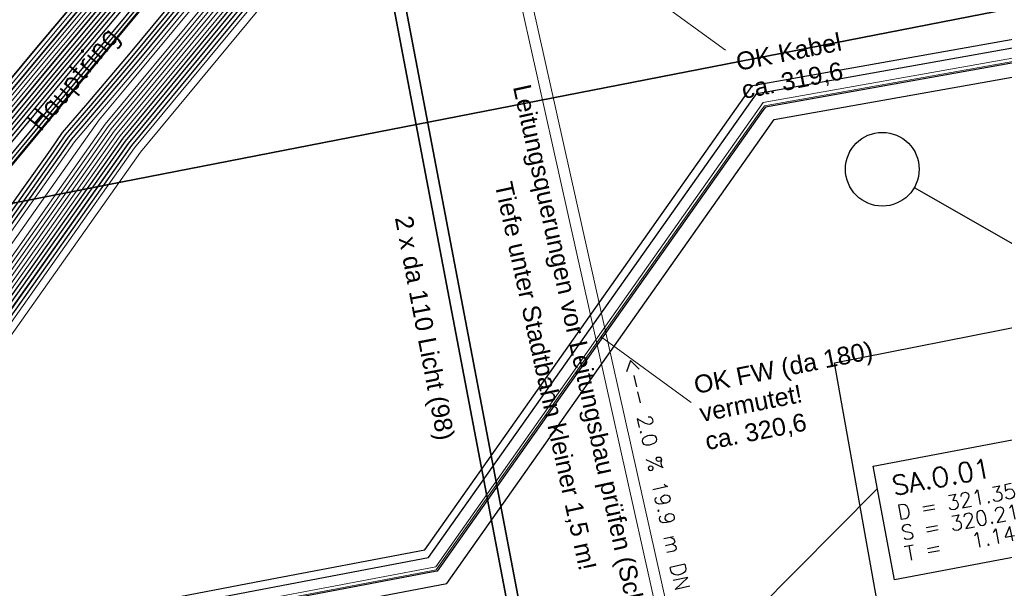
# Model space of a CAD drawing. Header units: metres. Extents: x -502 to 161, y -108 to 174.
# Tile 237 of 256: x 44.66 to 57.88, y -3.21 to 4.43. Entities that reach past the tile are written whole.
import ezdxf

# ---------------------------------------------------------------- set-up
doc = ezdxf.new("R2010")
doc.units = ezdxf.units.M
doc.header["$LTSCALE"] = 0.1
for name, color, linetype in [('BRI31-005.05-5p02-Koordinierung Lageplan 4. BA ZOB West 2022-06-15', 7, 'Continuous'), ('BRI31-005.06-5f07-Koordinierung Lageplan 4. BA ZOB Fernbusbahnh', 7, 'Continuous'), ('BRI32-005.02-5f05-Koordinierung Schemaplan 4 BA ZOB Teilbereich', 7, 'Continuous'), ('BRI32-005.03-5f06-Koordinierung Schemaplan 4 BA ZOB Teilbereich 2 Ost - Bahnhofsallee 2023-01-21', 7, 'Continuous')]:
    doc.layers.add(name, color=color, linetype=linetype)
doc.styles.add('Arial', font='arial.ttf')
doc.styles.add('Txt', font='txt_____.ttf')

msp = doc.modelspace()

# ---------------------------------------------------------------- linework, layer by layer
at = {"layer": 'BRI31-005.05-5p02-Koordinierung Lageplan 4. BA ZOB West 2022-06-15', "color": 35, "linetype": 'Continuous', "lineweight": 13, "true_color": 0x99724c, "transparency": 33554687, "flags": 128}
msp.add_lwpolyline([(51.689, 27.648), (51.035, 27.568), (50.794, 27.489), (50.131, 26.875), (49.23, 25.985), (48.733, 23.92), (47.978, 21.95), (47.321, 12.122), (47.14, 7.502), (47.031, 6.668), (46.96, 5.818), (46.888, 5.312), (45.405, 3.523), (43.251, 0.924), (42.377, 0.568), (36.561, -0.454), (30.395, -1.521), (30.212, -1.548), (19.687, -3.734), (11.842, -5.13), (6.359, -6.057), (5.198, -6.257), (-2.997, -7.69)], dxfattribs=at)
at = {"layer": 'BRI31-005.05-5p02-Koordinierung Lageplan 4. BA ZOB West 2022-06-15', "color": 250, "linetype": 'Continuous', "lineweight": 25, "true_color": 0x333333, "transparency": 33554687, "flags": 128}
for points in [[(51.691, 27.638), (51.038, 27.559), (50.8, 27.481), (50.138, 26.867), (49.239, 25.98), (48.743, 23.917), (47.988, 21.947), (47.331, 12.121), (47.15, 7.502), (47.041, 6.667), (46.97, 5.817), (46.898, 5.307), (45.414, 3.517), (43.257, 0.917), (42.379, 0.557), (36.564, -0.463), (30.397, -1.531), (30.215, -1.557), (19.689, -3.743), (11.845, -5.139), (6.362, -6.066), (5.201, -6.266), (-2.995, -7.7)], [(46.847, 12.341), (46.618, 7.521), (46.559, 5.927), (46.508, 5.444), (45.11, 3.773), (43.009, 1.247), (42.267, 0.941), (36.492, -0.071), (30.211, -1.105), (20.036, -3.115), (11.756, -4.615), (5.113, -5.745), (-3.08, -7.195)], [(46.897, 12.339), (46.668, 7.519), (46.608, 5.911), (46.556, 5.424), (45.148, 3.741), (43.04, 1.206), (42.281, 0.893), (36.501, -0.12), (30.221, -1.154), (20.046, -3.164), (11.764, -4.664), (5.122, -5.794), (-3.071, -7.244)], [(46.997, 12.335), (46.768, 7.515), (46.706, 5.879), (46.652, 5.384), (45.224, 3.677), (43.102, 1.124), (42.309, 0.797), (36.519, -0.218), (30.241, -1.252), (20.066, -3.262), (11.78, -4.762), (5.14, -5.892), (-3.053, -7.342)], [(47.047, 12.333), (46.818, 7.513), (46.755, 5.863), (46.7, 5.363), (46.529, 5.159), (45.262, 3.645), (43.133, 1.083), (42.323, 0.749), (36.528, -0.267), (30.251, -1.301), (20.076, -3.311), (11.788, -4.811), (5.149, -5.941), (-3.044, -7.391)], [(47.231, 12.125), (47.05, 7.51), (46.941, 6.677), (46.87, 5.829), (46.802, 5.349), (45.338, 3.581), (43.195, 1.001), (42.351, 0.653), (36.546, -0.365), (30.381, -1.433), (30.197, -1.459), (19.671, -3.645), (11.827, -5.041), (6.346, -5.968), (5.183, -6.168), (-3.013, -7.602)], [(47.281, 12.122), (47.1, 7.506), (46.991, 6.672), (46.92, 5.823), (46.85, 5.328), (45.376, 3.549), (43.226, 0.96), (42.365, 0.605), (36.555, -0.414), (30.389, -1.482), (30.206, -1.508), (19.68, -3.694), (11.836, -5.09), (6.354, -6.017), (5.192, -6.217), (-3.004, -7.651)]]:
    msp.add_lwpolyline(points, dxfattribs=at)
at = {"layer": 'BRI31-005.05-5p02-Koordinierung Lageplan 4. BA ZOB West 2022-06-15', "color": 190, "linetype": 'Continuous', "lineweight": 35, "true_color": 0x7f00ff, "transparency": 33554687, "flags": 128}
for points in [[(46.547, 12.353), (46.318, 7.533), (46.26, 5.928), (46.212, 5.477), (44.92, 3.933), (42.854, 1.453), (42.197, 1.181), (36.935, 0.26), (36.065, 0.176), (32.257, -0.303), (30.131, -0.713), (19.956, -2.723), (11.692, -4.223), (5.041, -5.353), (-3.152, -6.803)], [(46.447, 12.357), (46.218, 7.537), (46.192, 6.825), (46.161, 5.96), (46.116, 5.518), (44.843, 3.997), (42.793, 1.536), (42.169, 1.278), (36.918, 0.359), (36.071, 0.127), (32.265, -0.352), (30.141, -0.762), (19.965, -2.772), (11.701, -4.272), (9.588, -4.631), (7.132, -5.049), (5.05, -5.402), (-3.143, -6.852)]]:
    msp.add_lwpolyline(points, dxfattribs=at)
at = {"layer": 'BRI31-005.05-5p02-Koordinierung Lageplan 4. BA ZOB West 2022-06-15', "color": 116, "linetype": 'Continuous', "lineweight": 13, "true_color": 0x007f3f, "transparency": 33554687, "flags": 128}
for points in [[(-3.132, -6.9), (5.06, -5.45), (11.707, -4.321), (19.977, -2.821), (30.153, -0.811), (36.439, 0.224), (42.183, 1.23), (42.824, 1.495), (44.881, 3.965), (46.22, 5.565), (46.263, 5.998), (46.318, 7.533), (46.547, 12.355)], [(-3.123, -6.949), (5.069, -5.499), (11.715, -4.37), (19.987, -2.87), (30.163, -0.86), (36.448, 0.175), (42.197, 1.182), (42.855, 1.454), (44.919, 3.933), (46.268, 5.545), (46.312, 5.982), (46.368, 7.531), (46.597, 12.353)], [(46.747, 12.343), (46.518, 7.525), (46.463, 5.984), (46.412, 5.483), (45.035, 3.837), (42.946, 1.329), (42.239, 1.036), (36.473, 0.026), (30.189, -1.007), (20.015, -3.017), (11.741, -4.517), (5.094, -5.648), (-3.1, -7.098)], [(46.797, 12.341), (46.568, 7.523), (46.512, 5.968), (46.46, 5.463), (45.073, 3.805), (42.977, 1.288), (42.253, 0.988), (36.482, -0.023), (30.199, -1.056), (20.025, -3.066), (11.749, -4.566), (5.103, -5.697), (-3.091, -7.147)]]:
    msp.add_lwpolyline(points, dxfattribs=at)
at = {"layer": 'BRI31-005.05-5p02-Koordinierung Lageplan 4. BA ZOB West 2022-06-15', "color": 251, "linetype": 'Continuous', "lineweight": 13, "true_color": 0x5b5b5b, "transparency": 33554687, "flags": 128}
for points in [[(46.647, 12.349), (46.418, 7.529), (46.363, 5.991), (46.316, 5.524), (44.958, 3.901), (42.885, 1.412), (42.211, 1.133), (36.456, 0.125), (30.171, -0.909), (19.996, -2.919), (11.724, -4.419), (5.077, -5.549), (-3.116, -6.999)], [(46.697, 12.347), (46.468, 7.527), (46.412, 5.975), (46.364, 5.504), (44.996, 3.869), (42.916, 1.371), (42.225, 1.085), (36.465, 0.076), (30.181, -0.958), (20.006, -2.968), (11.732, -4.468), (5.086, -5.598), (-3.107, -7.048)]]:
    msp.add_lwpolyline(points, dxfattribs=at)
at = {"layer": 'BRI31-005.05-5p02-Koordinierung Lageplan 4. BA ZOB West 2022-06-15', "color": 7, "linetype": 'Continuous', "lineweight": 13, "transparency": 33554687, "flags": 128}
for points in [[(47.825, 12.099), (47.621, 5.549), (47.345, 5.116), (46.3, 3.854), (45.393, 2.786), (43.832, 0.583), (43.237, -0.258), (36.674, -1.515), (32.107, -2.414), (30.299, -2.674), (19.431, -4.394), (12.522, -5.565), (6.452, -6.585), (-3.66, -8.335)], [(47.875, 12.097), (47.671, 5.547), (47.384, 5.084), (46.058, 3.483), (45.726, 3.082), (43.914, 0.525), (43.35, -0.287), (36.684, -1.564), (32.115, -2.463), (30.306, -2.723), (19.439, -4.443), (12.53, -5.614), (6.46, -6.634), (-3.651, -8.384)]]:
    msp.add_lwpolyline(points, dxfattribs=at)
at = {"layer": 'BRI31-005.06-5f07-Koordinierung Lageplan 4. BA ZOB Fernbusbahnh', "color": 190, "linetype": 'Continuous', "lineweight": 30, "true_color": 0x7f00ff, "transparency": 33554687, "flags": 128}
for points in [[(46.547, 12.353), (46.318, 7.533), (46.26, 5.928), (46.212, 5.477), (44.92, 3.933), (42.854, 1.453), (42.197, 1.181), (36.935, 0.26), (36.065, 0.176), (32.257, -0.303), (30.131, -0.713), (19.956, -2.723), (11.692, -4.223), (5.041, -5.353), (-3.152, -6.803)], [(46.447, 12.357), (46.218, 7.537), (46.192, 6.825), (46.161, 5.96), (46.116, 5.518), (44.843, 3.997), (42.793, 1.536), (42.169, 1.278), (36.918, 0.359), (36.071, 0.127), (32.265, -0.352), (30.141, -0.762), (19.965, -2.772), (11.701, -4.272), (9.588, -4.631), (7.132, -5.049), (5.05, -5.402), (-3.143, -6.852)]]:
    msp.add_lwpolyline(points, dxfattribs=at)
at = {"layer": 'BRI31-005.06-5f07-Koordinierung Lageplan 4. BA ZOB Fernbusbahnh', "color": 250, "linetype": 'Continuous', "lineweight": 20, "true_color": 0x333333, "transparency": 33554687, "flags": 128}
for points in [[(46.847, 12.341), (46.618, 7.521), (46.559, 5.927), (46.508, 5.444), (45.11, 3.773), (43.009, 1.247), (42.267, 0.941), (36.492, -0.071), (30.211, -1.105), (20.036, -3.115), (11.756, -4.615), (5.113, -5.745), (-3.08, -7.195)], [(46.897, 12.339), (46.668, 7.519), (46.608, 5.911), (46.556, 5.424), (45.148, 3.741), (43.04, 1.206), (42.281, 0.893), (36.501, -0.12), (30.221, -1.154), (20.046, -3.164), (11.764, -4.664), (5.122, -5.794), (-3.071, -7.244)], [(46.997, 12.335), (46.768, 7.515), (46.706, 5.879), (46.652, 5.384), (45.224, 3.677), (43.102, 1.124), (42.309, 0.797), (36.519, -0.218), (30.241, -1.252), (20.066, -3.262), (11.78, -4.762), (5.14, -5.892), (-3.053, -7.342)], [(47.047, 12.333), (46.818, 7.513), (46.755, 5.863), (46.7, 5.363), (46.529, 5.159), (45.262, 3.645), (43.133, 1.083), (42.323, 0.749), (36.528, -0.267), (30.251, -1.301), (20.076, -3.311), (11.788, -4.811), (5.149, -5.941), (-3.044, -7.391)], [(47.231, 12.125), (47.05, 7.51), (46.941, 6.677), (46.87, 5.829), (46.802, 5.349), (45.338, 3.581), (43.195, 1.001), (42.351, 0.653), (36.546, -0.365), (30.381, -1.433), (30.197, -1.459), (19.671, -3.645), (11.827, -5.041), (6.346, -5.968), (5.183, -6.168), (-3.013, -7.602)], [(47.281, 12.122), (47.1, 7.506), (46.991, 6.672), (46.92, 5.823), (46.85, 5.328), (45.376, 3.549), (43.226, 0.96), (42.365, 0.605), (36.555, -0.414), (30.389, -1.482), (30.206, -1.508), (19.68, -3.694), (11.836, -5.09), (6.354, -6.017), (5.192, -6.217), (-3.004, -7.651)]]:
    msp.add_lwpolyline(points, dxfattribs=at)
at = {"layer": 'BRI31-005.06-5f07-Koordinierung Lageplan 4. BA ZOB Fernbusbahnh', "color": 7, "linetype": 'Continuous', "lineweight": 9, "transparency": 33554687, "flags": 128}
for points in [[(47.825, 12.099), (47.621, 5.549), (47.345, 5.116), (46.3, 3.854), (45.393, 2.786), (43.832, 0.583), (43.237, -0.258), (36.674, -1.515), (32.107, -2.414), (30.299, -2.674), (19.431, -4.394), (12.522, -5.565), (6.452, -6.585), (-3.66, -8.335)], [(47.875, 12.097), (47.671, 5.547), (47.384, 5.084), (46.058, 3.483), (45.726, 3.082), (43.914, 0.525), (43.35, -0.287), (36.684, -1.564), (32.115, -2.463), (30.306, -2.723), (19.439, -4.443), (12.53, -5.614), (6.46, -6.634), (-3.651, -8.384)]]:
    msp.add_lwpolyline(points, dxfattribs=at)
at = {"layer": 'BRI32-005.02-5f05-Koordinierung Schemaplan 4 BA ZOB Teilbereich', "color": 1, "linetype": 'Continuous', "lineweight": 18, "true_color": 0xff0000, "transparency": 33554687}
for p, q in [((51.2, 6.155), (54.138, 4.018)), ((52.471, 0.163), (53.678, -0.714))]:
    msp.add_line(p, q, dxfattribs=at)
at = {"layer": 'BRI32-005.02-5f05-Koordinierung Schemaplan 4 BA ZOB Teilbereich', "color": 7, "linetype": 'Continuous', "lineweight": 25, "transparency": 33554687}
msp.add_line((56.675, 2.172), (59.875, 0.343), dxfattribs=at)
at = {"layer": 'BRI32-005.02-5f05-Koordinierung Schemaplan 4 BA ZOB Teilbereich', "color": 92, "linetype": 'Continuous', "lineweight": 25, "true_color": 0x00cc00, "transparency": 33554687}
for p, q in [((55.601, -0.182), (59.304, 0.551)), ((56.643, -5.975), (55.601, -0.182))]:
    msp.add_line(p, q, dxfattribs=at)
at = {"layer": 'BRI32-005.02-5f05-Koordinierung Schemaplan 4 BA ZOB Teilbereich', "color": 1, "linetype": 'Continuous', "lineweight": 25, "true_color": 0xff0000, "transparency": 33554687}
msp.add_line((53.658, -4.403), (56.178, -1.874), dxfattribs=at)
at = {"layer": 'BRI32-005.02-5f05-Koordinierung Schemaplan 4 BA ZOB Teilbereich', "color": 35, "linetype": 'Continuous', "lineweight": 13, "true_color": 0x99724c, "transparency": 33554687, "flags": 128}
for points in [[(51.689, 27.648), (51.035, 27.568), (50.794, 27.489), (50.131, 26.875), (49.23, 25.985), (48.733, 23.92), (47.978, 21.95), (47.321, 12.122), (47.14, 7.502), (47.031, 6.668), (46.96, 5.818), (46.888, 5.312), (45.405, 3.523), (43.251, 0.924), (42.377, 0.568), (36.561, -0.454), (30.395, -1.521), (30.212, -1.548), (19.687, -3.734), (11.842, -5.13), (6.359, -6.057), (5.198, -6.257), (-2.997, -7.69)], [(36.949, -10.021), (36.897, -9.73), (36.144, -5.802), (36.12, -5.675), (40.744, -4.776), (47.946, -3.398), (50.186, -2.973), (50.253, -2.96), (54.623, 3.217), (54.662, 3.271), (64.445, 5.02), (73.431, 6.66), (73.56, 6.684), (73.655, 6.217), (73.406, 6.017), (73.243, 5.397), (73.236, 4.767), (73.223, 4.617), (73.19, 3.946), (73.146, 3.783), (72.924, 3.35), (72.81, 3.127), (72.843, 2.955), (74.264, 3.242)]]:
    msp.add_lwpolyline(points, dxfattribs=at)
at = {"layer": 'BRI32-005.02-5f05-Koordinierung Schemaplan 4 BA ZOB Teilbereich', "color": 250, "linetype": 'Continuous', "lineweight": 25, "true_color": 0x333333, "transparency": 33554687, "flags": 128}
for points in [[(51.691, 27.638), (51.038, 27.559), (50.8, 27.481), (50.138, 26.867), (49.239, 25.98), (48.743, 23.917), (47.988, 21.947), (47.331, 12.121), (47.15, 7.502), (47.041, 6.667), (46.97, 5.817), (46.898, 5.307), (45.414, 3.517), (43.257, 0.917), (42.379, 0.557), (36.564, -0.463), (30.397, -1.531), (30.215, -1.557), (19.689, -3.743), (11.845, -5.139), (6.362, -6.066), (5.201, -6.266), (-2.995, -7.7)], [(46.847, 12.341), (46.618, 7.521), (46.559, 5.927), (46.508, 5.444), (45.11, 3.773), (43.009, 1.247), (42.267, 0.941), (36.492, -0.071), (30.211, -1.105), (20.036, -3.115), (11.756, -4.615), (5.113, -5.745), (-3.08, -7.195)], [(46.897, 12.339), (46.668, 7.519), (46.608, 5.911), (46.556, 5.424), (45.148, 3.741), (43.04, 1.206), (42.281, 0.893), (36.501, -0.12), (30.221, -1.154), (20.046, -3.164), (11.764, -4.664), (5.122, -5.794), (-3.071, -7.244)], [(46.997, 12.335), (46.768, 7.515), (46.706, 5.879), (46.652, 5.384), (45.224, 3.677), (43.102, 1.124), (42.309, 0.797), (36.519, -0.218), (30.241, -1.252), (20.066, -3.262), (11.78, -4.762), (5.14, -5.892), (-3.053, -7.342)], [(47.047, 12.333), (46.818, 7.513), (46.755, 5.863), (46.7, 5.363), (46.529, 5.159), (45.262, 3.645), (43.133, 1.083), (42.323, 0.749), (36.528, -0.267), (30.251, -1.301), (20.076, -3.311), (11.788, -4.811), (5.149, -5.941), (-3.044, -7.391)], [(29.983, 4.577), (30.175, 1.91), (30.297, 1.244), (30.341, 0.486), (30.695, -0.443), (31.373, -1.014), (36.51, -0.169), (42.295, 0.845), (43.071, 1.165), (45.186, 3.709), (46.604, 5.404), (46.657, 5.895), (46.718, 7.517), (46.947, 12.337)], [(30.083, 4.585), (30.275, 1.918), (30.397, 1.25), (30.44, 0.507), (30.779, -0.383), (31.352, -0.866), (31.549, -0.834), (36.483, -0.022), (42.253, 0.989), (42.978, 1.288), (45.072, 3.805), (46.46, 5.464), (46.51, 5.943), (46.568, 7.523), (46.797, 12.343)], [(47.231, 12.125), (47.05, 7.51), (46.941, 6.677), (46.87, 5.829), (46.802, 5.349), (45.338, 3.581), (43.195, 1.001), (42.351, 0.653), (36.546, -0.365), (30.381, -1.433), (30.197, -1.459), (19.671, -3.645), (11.827, -5.041), (6.346, -5.968), (5.183, -6.168), (-3.013, -7.602)], [(47.281, 12.122), (47.1, 7.506), (46.991, 6.672), (46.92, 5.823), (46.85, 5.328), (45.376, 3.549), (43.226, 0.96), (42.365, 0.605), (36.555, -0.414), (30.389, -1.482), (30.206, -1.508), (19.68, -3.694), (11.836, -5.09), (6.354, -6.017), (5.192, -6.217), (-3.004, -7.651)], [(30.637, 4.676), (31.306, 0.213), (31.389, -0.114), (31.615, -1.005), (31.921, -1.361), (32.851, -1.338), (36.232, -0.874), (36.548, -0.829), (43.421, 0.495), (43.778, 0.681), (44.773, 2.084), (45.15, 2.617), (45.313, 2.848), (45.649, 3.241), (46.222, 3.919), (47.273, 5.189), (47.471, 5.555), (47.675, 12.105)], [(30.686, 4.683), (31.355, 0.22), (31.437, -0.102), (31.663, -0.993), (32.029, -1.409), (32.858, -1.388), (36.239, -0.924), (36.557, -0.878), (43.438, 0.447), (43.812, 0.642), (44.814, 2.055), (45.191, 2.588), (45.353, 2.817), (45.687, 3.209), (46.261, 3.887), (47.306, 5.148), (47.521, 5.553), (47.725, 12.103)], [(30.735, 4.69), (31.404, 0.227), (31.485, -0.09), (31.711, -0.981), (31.964, -1.26), (32.837, -1.238), (36.53, -0.731), (43.387, 0.591), (43.71, 0.759), (44.691, 2.142), (45.068, 2.675), (45.233, 2.91), (45.573, 3.306), (46.145, 3.983), (47.189, 5.244), (47.321, 5.561), (47.525, 12.111)], [(30.784, 4.697), (31.453, 0.234), (31.533, -0.078), (31.759, -0.969), (32.072, -1.308), (32.844, -1.288), (36.225, -0.824), (36.539, -0.78), (43.404, 0.543), (43.744, 0.72), (44.732, 2.113), (45.109, 2.646), (45.273, 2.879), (45.611, 3.273), (46.183, 3.951), (47.228, 5.212), (47.371, 5.554), (47.575, 12.109)], [(30.539, 4.662), (31.208, 0.199), (31.517, -1.023), (31.567, -1.415), (31.862, -1.931), (31.935, -2.01), (32.044, -2.131), (32.279, -2.087), (36.629, -1.27), (43.574, 0.063), (44.198, 0.228), (44.415, 0.536), (46.044, 2.835), (48.583, 5.901), (49.04, 6.107), (53.477, 6.307), (54.921, 6.317), (59.459, 6.487), (62.096, 6.607), (65.103, 6.877), (66.695, 7.105)], [(30.588, 4.669), (31.257, 0.206), (31.567, -1.017), (31.615, -1.399), (31.905, -1.906), (32.141, -2.163), (32.288, -2.136), (36.167, -1.407), (36.638, -1.319), (43.591, 0.015), (44.228, 0.184), (44.456, 0.507), (46.077, 2.794), (48.614, 5.86), (49.052, 6.057), (53.478, 6.257), (54.922, 6.267), (59.461, 6.437), (62.099, 6.557), (65.109, 6.827), (66.704, 7.056)], [(30.441, 4.648), (31.11, 0.185), (31.417, -1.035), (31.471, -1.447), (31.776, -1.981), (32.008, -2.24), (32.297, -2.185), (36.176, -1.456), (36.647, -1.368), (43.608, -0.033), (44.258, 0.14), (44.497, 0.478), (46.118, 2.765), (48.645, 5.819), (49.067, 6.008), (49.541, 5.978), (53.48, 6.157), (54.924, 6.167), (59.465, 6.337), (62.105, 6.457), (65.121, 6.727), (66.722, 6.958)], [(66.731, 6.909), (65.127, 6.677), (62.108, 6.407), (59.467, 6.287), (54.925, 6.117), (53.481, 6.107), (49.541, 5.928), (49.076, 5.957), (48.676, 5.778), (46.159, 2.736), (44.288, 0.096), (43.625, -0.081), (36.656, -1.417), (36.185, -1.505), (32.306, -2.234), (32.104, -2.272), (31.819, -1.956), (31.519, -1.431), (31.467, -1.029), (31.159, 0.192), (30.49, 4.655)], [(36.007, -5.513), (40.71, -4.6), (47.912, -3.222), (50.147, -2.797), (54.477, 3.321), (54.558, 3.435), (64.413, 5.197), (73.399, 6.836), (73.435, 6.64), (64.449, 5.001), (54.674, 3.253), (54.639, 3.205), (50.264, -2.98), (50.189, -2.992), (47.95, -3.418), (40.748, -4.796), (36.045, -5.709), (36.007, -5.513)]]:
    msp.add_lwpolyline(points, dxfattribs=at)
at = {"layer": 'BRI32-005.02-5f05-Koordinierung Schemaplan 4 BA ZOB Teilbereich', "color": 30, "linetype": 'Continuous', "lineweight": 35, "true_color": 0xff7f00, "transparency": 33554687, "flags": 128}
msp.add_lwpolyline([(160.701, 3.732), (153.861, 9.988), (146.58, 16.834), (137.207, 18.41), (133.989, 18.578), (131.036, 18.449), (129.189, 18.2), (119.914, 16.47), (116.34, 15.794), (99.934, 12.447), (72.211, 7.355), (41.692, 1.403), (4.438, -5.44), (-20.503, -9.561), (-43.027, -13.814), (-60.134, -17.04), (-87.993, -22.2)], dxfattribs=at)
at = {"layer": 'BRI32-005.02-5f05-Koordinierung Schemaplan 4 BA ZOB Teilbereich', "color": 190, "linetype": 'Continuous', "lineweight": 35, "true_color": 0x7f00ff, "transparency": 33554687, "flags": 128}
for points in [[(46.547, 12.353), (46.318, 7.533), (46.26, 5.928), (46.212, 5.477), (44.92, 3.933), (42.854, 1.453), (42.197, 1.181), (36.935, 0.26), (36.065, 0.176), (32.257, -0.303), (30.131, -0.713), (19.956, -2.723), (11.692, -4.223), (5.041, -5.353), (-3.152, -6.803)], [(46.447, 12.357), (46.218, 7.537), (46.192, 6.825), (46.161, 5.96), (46.116, 5.518), (44.843, 3.997), (42.793, 1.536), (42.169, 1.278), (36.918, 0.359), (36.071, 0.127), (32.265, -0.352), (30.141, -0.762), (19.965, -2.772), (11.701, -4.272), (9.588, -4.631), (7.132, -5.049), (5.05, -5.402), (-3.143, -6.852)]]:
    msp.add_lwpolyline(points, dxfattribs=at)
at = {"layer": 'BRI32-005.02-5f05-Koordinierung Schemaplan 4 BA ZOB Teilbereich', "color": 116, "linetype": 'Continuous', "lineweight": 13, "true_color": 0x007f3f, "transparency": 33554687, "flags": 128}
for points in [[(-3.132, -6.9), (5.06, -5.45), (11.707, -4.321), (19.977, -2.821), (30.153, -0.811), (36.439, 0.224), (42.183, 1.23), (42.824, 1.495), (44.881, 3.965), (46.22, 5.565), (46.263, 5.998), (46.318, 7.533), (46.547, 12.355)], [(-3.123, -6.949), (5.069, -5.499), (11.715, -4.37), (19.987, -2.87), (30.163, -0.86), (36.448, 0.175), (42.197, 1.182), (42.855, 1.454), (44.919, 3.933), (46.268, 5.545), (46.312, 5.982), (46.368, 7.531), (46.597, 12.353)], [(-3.114, -6.998), (5.078, -5.548), (11.723, -4.419), (19.997, -2.919), (30.173, -0.909), (36.457, 0.126), (42.211, 1.134), (42.886, 1.413), (44.957, 3.901), (46.316, 5.525), (46.361, 5.966), (46.418, 7.529), (46.647, 12.351)], [(46.747, 12.343), (46.518, 7.525), (46.463, 5.984), (46.412, 5.483), (45.035, 3.837), (42.946, 1.329), (42.239, 1.036), (36.473, 0.026), (30.189, -1.007), (20.015, -3.017), (11.741, -4.517), (5.094, -5.648), (-3.1, -7.098)], [(46.797, 12.341), (46.568, 7.523), (46.512, 5.968), (46.46, 5.463), (45.073, 3.805), (42.977, 1.288), (42.253, 0.988), (36.482, -0.023), (30.199, -1.056), (20.025, -3.066), (11.749, -4.566), (5.103, -5.697), (-3.091, -7.147)], [(46.847, 12.339), (46.618, 7.521), (46.561, 5.952), (46.508, 5.443), (45.111, 3.773), (43.008, 1.247), (42.267, 0.94), (36.491, -0.072), (30.209, -1.105), (20.035, -3.115), (11.757, -4.615), (5.112, -5.746), (-3.082, -7.196)], [(-3.658, -8.334), (6.451, -6.584), (12.521, -5.564), (19.431, -4.393), (30.298, -2.673), (32.104, -2.413), (36.673, -1.515), (43.66, -0.178), (44.254, 0.134), (46.121, 2.768), (48.645, 5.819), (49.054, 6.002), (49.521, 6.127), (53.476, 6.307), (54.921, 6.317), (59.459, 6.487), (62.095, 6.607), (65.103, 6.876), (66.695, 7.105)], [(66.731, 6.909), (65.127, 6.678), (62.109, 6.407), (59.467, 6.287), (54.925, 6.117), (53.482, 6.107), (49.551, 5.929), (49.122, 5.812), (48.769, 5.655), (46.279, 2.646), (44.39, -0.02), (43.726, -0.368), (36.711, -1.711), (32.138, -2.611), (30.328, -2.871), (19.463, -4.591), (12.555, -5.762), (6.485, -6.782), (-3.626, -8.532)]]:
    msp.add_lwpolyline(points, dxfattribs=at)
at = {"layer": 'BRI32-005.02-5f05-Koordinierung Schemaplan 4 BA ZOB Teilbereich', "color": 251, "linetype": 'Continuous', "lineweight": 13, "true_color": 0x5b5b5b, "transparency": 33554687, "flags": 128}
for points in [[(46.647, 12.349), (46.418, 7.529), (46.363, 5.991), (46.316, 5.524), (44.958, 3.901), (42.885, 1.412), (42.211, 1.133), (36.456, 0.125), (30.171, -0.909), (19.996, -2.919), (11.724, -4.419), (5.077, -5.549), (-3.116, -6.999)], [(46.697, 12.347), (46.468, 7.527), (46.412, 5.975), (46.364, 5.504), (44.996, 3.869), (42.916, 1.371), (42.225, 1.085), (36.465, 0.076), (30.181, -0.958), (20.006, -2.968), (11.732, -4.468), (5.086, -5.598), (-3.107, -7.048)], [(-3.098, -7.097), (5.095, -5.647), (11.74, -4.517), (20.016, -3.017), (30.191, -1.007), (36.474, 0.027), (42.239, 1.037), (42.947, 1.33), (45.034, 3.837), (46.412, 5.484), (46.461, 5.959), (46.518, 7.525), (46.747, 12.345)], [(66.713, 7.007), (65.115, 6.777), (62.102, 6.507), (59.463, 6.387), (54.923, 6.217), (53.479, 6.207), (49.536, 6.028), (49.088, 5.907), (48.707, 5.737), (46.2, 2.707), (44.322, 0.057), (43.693, -0.273), (36.692, -1.613), (32.121, -2.512), (30.313, -2.772), (19.447, -4.492), (12.538, -5.663), (6.468, -6.683), (-3.642, -8.433)]]:
    msp.add_lwpolyline(points, dxfattribs=at)
at = {"layer": 'BRI32-005.02-5f05-Koordinierung Schemaplan 4 BA ZOB Teilbereich', "color": 7, "linetype": 'Continuous', "lineweight": 13, "transparency": 33554687, "flags": 128}
for points in [[(47.825, 12.099), (47.621, 5.549), (47.345, 5.116), (46.3, 3.854), (45.393, 2.786), (43.832, 0.583), (43.237, -0.258), (36.674, -1.515), (32.107, -2.414), (30.299, -2.674), (19.431, -4.394), (12.522, -5.565), (6.452, -6.585), (-3.66, -8.335)], [(47.875, 12.097), (47.671, 5.547), (47.384, 5.084), (46.058, 3.483), (45.726, 3.082), (43.914, 0.525), (43.35, -0.287), (36.684, -1.564), (32.115, -2.463), (30.306, -2.723), (19.439, -4.443), (12.53, -5.614), (6.46, -6.634), (-3.651, -8.384)], [(64.928, 7.643), (64.651, 7.59), (62.013, 7.217), (59.374, 7.017), (54.952, 6.677), (53.341, 6.627), (52.614, 6.606), (49.093, 6.507), (48.392, 6.142), (45.805, 3.021), (44.241, 0.813), (44.015, 0.492), (43.472, 0.351), (36.575, -0.976), (36.405, -1.009), (31.49, -1.931), (31.473, -1.934)], [(64.937, 7.594), (64.659, 7.541), (62.018, 7.167), (59.378, 6.967), (54.955, 6.627), (53.342, 6.577), (52.615, 6.556), (49.106, 6.457), (48.424, 6.102), (45.845, 2.99), (44.282, 0.784), (44.045, 0.448), (43.489, 0.303), (36.584, -1.025), (36.414, -1.058), (31.499, -1.98), (31.482, -1.983)], [(64.946, 7.545), (64.667, 7.492), (62.023, 7.117), (59.382, 6.917), (54.958, 6.577), (53.343, 6.527), (52.616, 6.506), (49.119, 6.407), (48.456, 6.062), (45.885, 2.959), (44.323, 0.754), (44.076, 0.404), (43.506, 0.255), (36.593, -1.074), (36.423, -1.107), (31.508, -2.029), (31.491, -2.032)], [(64.955, 7.496), (64.675, 7.443), (62.028, 7.067), (59.386, 6.867), (54.961, 6.527), (53.344, 6.477), (52.617, 6.456), (49.132, 6.357), (48.488, 6.022), (45.925, 2.928), (44.364, 0.725), (44.107, 0.36), (43.523, 0.207), (36.602, -1.123), (36.432, -1.156), (31.517, -2.078), (31.499, -2.081)], [(64.964, 7.447), (64.683, 7.394), (62.033, 7.017), (59.39, 6.817), (54.964, 6.477), (53.345, 6.427), (52.618, 6.406), (49.145, 6.307), (48.52, 5.982), (45.965, 2.897), (44.405, 0.696), (44.137, 0.316), (43.54, 0.159), (36.611, -1.172), (36.441, -1.205), (31.526, -2.127), (31.507, -2.13)], [(31.515, -2.179), (31.535, -2.176), (36.45, -1.254), (36.62, -1.221), (43.557, 0.111), (44.168, 0.272), (44.446, 0.667), (46.005, 2.867), (48.552, 5.942), (49.158, 6.257), (52.619, 6.356), (53.346, 6.377), (54.967, 6.427), (59.394, 6.767), (62.038, 6.967), (64.691, 7.345), (64.973, 7.398)]]:
    msp.add_lwpolyline(points, dxfattribs=at)
at = {"layer": 'BRI32-005.02-5f05-Koordinierung Schemaplan 4 BA ZOB Teilbereich', "color": 1, "linetype": 'Continuous', "lineweight": 18, "true_color": 0xff0000, "transparency": 33554687, "flags": 128}
msp.add_lwpolyline([(54.764, -9.768), (50.562, 9.033), (50.416, 9.001), (54.618, -9.8)], dxfattribs=at)
at = {"layer": 'BRI32-005.02-5f05-Koordinierung Schemaplan 4 BA ZOB Teilbereich', "color": 3, "linetype": 'Continuous', "lineweight": 25, "true_color": 0x00ff00, "transparency": 33554687, "flags": 128}
msp.add_lwpolyline([(66.731, 6.909), (65.127, 6.677), (62.108, 6.407), (59.467, 6.287), (54.925, 6.117), (53.481, 6.107), (49.541, 5.928), (49.076, 5.957), (48.676, 5.778), (46.159, 2.736), (44.288, 0.096), (43.625, -0.081), (36.656, -1.417), (36.185, -1.505), (32.306, -2.234), (32.104, -2.272), (31.819, -1.956), (31.519, -1.431), (31.467, -1.029), (31.159, 0.192), (30.514, 4.497), (30.49, 4.655), (30.447, 4.768), (30.425, 5.006)], dxfattribs=at)
msp.add_lwpolyline([(66.731, 6.909), (65.127, 6.677), (62.108, 6.407), (59.467, 6.287), (54.925, 6.117), (53.481, 6.107), (49.541, 5.928), (49.076, 5.957), (48.676, 5.778), (46.159, 2.736), (44.288, 0.096), (43.625, -0.081), (36.656, -1.417), (36.185, -1.505), (32.306, -2.234), (32.104, -2.272), (31.819, -1.956), (31.519, -1.431), (31.467, -1.029), (31.159, 0.192), (30.514, 4.497), (30.49, 4.655), (30.447, 4.768), (30.425, 5.006)], dxfattribs=at)
at = {"layer": 'BRI32-005.02-5f05-Koordinierung Schemaplan 4 BA ZOB Teilbereich', "color": 40, "linetype": 'Continuous', "lineweight": 25, "true_color": 0xffbf00, "transparency": 33554687, "flags": 128}
for points in [[(36.798, -10.766), (36.378, -8.556), (35.777, -5.446), (40.734, -4.484), (47.929, -3.106), (50.101, -2.692), (54.501, 3.542), (64.42, 5.309), (71.696, 6.477), (73.354, 6.907), (74.229, 2.346), (74.304, 1.975)], [(37.289, -10.672), (36.868, -8.462), (36.363, -5.842), (40.829, -4.975), (48.023, -3.597), (50.393, -3.145), (54.791, 3.086), (64.509, 4.817), (71.766, 6.157), (73.735, 6.637), (74.62, 2.936), (74.894, 1.585)]]:
    msp.add_lwpolyline(points, dxfattribs=at)
at = {"layer": 'BRI32-005.02-5f05-Koordinierung Schemaplan 4 BA ZOB Teilbereich', "color": 40, "linetype": 'Continuous', "lineweight": 18, "true_color": 0xffbf00, "transparency": 33554687, "flags": 128}
msp.add_lwpolyline([(37.044, -10.719), (36.623, -8.509), (36.07, -5.644), (40.781, -4.729), (47.976, -3.352), (50.247, -2.919), (54.646, 3.314), (64.464, 5.063), (73.594, 6.73)], dxfattribs=at)
at = {"layer": 'BRI32-005.02-5f05-Koordinierung Schemaplan 4 BA ZOB Teilbereich', "color": 190, "linetype": 'Continuous', "lineweight": 35, "true_color": 0x7f00ff, "transparency": 33554687, "flags": 128}
for points in [[(50.883, -7.28), (50.883, -7.28, 0.144032), (51.244, -3.616), (51.244, -3.616), (49.467, 5.724, 0.368252), (48.456, 6.537)], [(51.032, -7.334), (51.032, -7.334, 0.144032), (51.401, -3.586), (51.401, -3.586), (49.689, 5.413, -0.461719), (50.643, 6.599)]]:
    msp.add_lwpolyline(points, format="xyb", dxfattribs=at)
at = {"layer": 'BRI32-005.02-5f05-Koordinierung Schemaplan 4 BA ZOB Teilbereich', "color": 7, "linetype": 'Continuous', "lineweight": 18, "transparency": 33554687, "flags": 128}
msp.add_lwpolyline([(56.121, -1.569), (58.086, -1.196), (58.375, -2.723), (56.41, -3.096), (56.121, -1.569)], dxfattribs=at)
at = {"layer": 'BRI32-005.02-5f05-Koordinierung Schemaplan 4 BA ZOB Teilbereich', "color": 1, "linetype": 'Continuous', "lineweight": 25, "true_color": 0xff0000, "transparency": 33554687, "flags": 128}
msp.add_lwpolyline([(56.121, -1.569), (58.086, -1.196), (58.375, -2.723), (56.41, -3.096), (56.121, -1.569)], dxfattribs=at)
at = {"layer": 'BRI32-005.02-5f05-Koordinierung Schemaplan 4 BA ZOB Teilbereich', "color": 7, "linetype": 'Continuous', "lineweight": 25, "transparency": 33554687}
msp.add_circle((56.245, 2.418), 0.495, dxfattribs=at)
at = {"layer": 'BRI32-005.02-5f05-Koordinierung Schemaplan 4 BA ZOB Teilbereich', "color": 7, "linetype": 'Continuous', "lineweight": 18, "transparency": 33554687}
msp.add_circle((56.245, 2.418), 0.495, dxfattribs=at)
at = {"layer": 'BRI32-005.03-5f06-Koordinierung Schemaplan 4 BA ZOB Teilbereich 2 Ost - Bahnhofsallee 2023-01-21', "color": 35, "linetype": 'Continuous', "lineweight": 9, "true_color": 0x99724c, "transparency": 33554687, "flags": 128}
msp.add_lwpolyline([(51.689, 27.648), (51.035, 27.568), (50.794, 27.489), (50.131, 26.875), (49.23, 25.985), (48.733, 23.92), (47.978, 21.95), (47.321, 12.122), (47.14, 7.502), (47.031, 6.668), (46.96, 5.818), (46.888, 5.312), (45.405, 3.523), (43.251, 0.924), (42.377, 0.568), (36.561, -0.454), (30.395, -1.521), (30.212, -1.548), (19.687, -3.734), (11.842, -5.13), (6.359, -6.057), (5.198, -6.257), (-2.997, -7.69)], dxfattribs=at)
at = {"layer": 'BRI32-005.03-5f06-Koordinierung Schemaplan 4 BA ZOB Teilbereich 2 Ost - Bahnhofsallee 2023-01-21', "color": 250, "linetype": 'Continuous', "lineweight": 20, "true_color": 0x333333, "transparency": 33554687, "flags": 128}
for points in [[(51.691, 27.638), (51.038, 27.559), (50.8, 27.481), (50.138, 26.867), (49.239, 25.98), (48.743, 23.917), (47.988, 21.947), (47.331, 12.121), (47.15, 7.502), (47.041, 6.667), (46.97, 5.817), (46.898, 5.307), (45.414, 3.517), (43.257, 0.917), (42.379, 0.557), (36.564, -0.463), (30.397, -1.531), (30.215, -1.557), (19.689, -3.743), (11.845, -5.139), (6.362, -6.066), (5.201, -6.266), (-2.995, -7.7)], [(46.847, 12.341), (46.618, 7.521), (46.559, 5.927), (46.508, 5.444), (45.11, 3.773), (43.009, 1.247), (42.267, 0.941), (36.492, -0.071), (30.211, -1.105), (20.036, -3.115), (11.756, -4.615), (5.113, -5.745), (-3.08, -7.195)], [(46.897, 12.339), (46.668, 7.519), (46.608, 5.911), (46.556, 5.424), (45.148, 3.741), (43.04, 1.206), (42.281, 0.893), (36.501, -0.12), (30.221, -1.154), (20.046, -3.164), (11.764, -4.664), (5.122, -5.794), (-3.071, -7.244)], [(46.997, 12.335), (46.768, 7.515), (46.706, 5.879), (46.652, 5.384), (45.224, 3.677), (43.102, 1.124), (42.309, 0.797), (36.519, -0.218), (30.241, -1.252), (20.066, -3.262), (11.78, -4.762), (5.14, -5.892), (-3.053, -7.342)], [(47.047, 12.333), (46.818, 7.513), (46.755, 5.863), (46.7, 5.363), (46.529, 5.159), (45.262, 3.645), (43.133, 1.083), (42.323, 0.749), (36.528, -0.267), (30.251, -1.301), (20.076, -3.311), (11.788, -4.811), (5.149, -5.941), (-3.044, -7.391)], [(47.231, 12.125), (47.05, 7.51), (46.941, 6.677), (46.87, 5.829), (46.802, 5.349), (45.338, 3.581), (43.195, 1.001), (42.351, 0.653), (36.546, -0.365), (30.381, -1.433), (30.197, -1.459), (19.671, -3.645), (11.827, -5.041), (6.346, -5.968), (5.183, -6.168), (-3.013, -7.602)], [(47.281, 12.122), (47.1, 7.506), (46.991, 6.672), (46.92, 5.823), (46.85, 5.328), (45.376, 3.549), (43.226, 0.96), (42.365, 0.605), (36.555, -0.414), (30.389, -1.482), (30.206, -1.508), (19.68, -3.694), (11.836, -5.09), (6.354, -6.017), (5.192, -6.217), (-3.004, -7.651)]]:
    msp.add_lwpolyline(points, dxfattribs=at)
at = {"layer": 'BRI32-005.03-5f06-Koordinierung Schemaplan 4 BA ZOB Teilbereich 2 Ost - Bahnhofsallee 2023-01-21', "color": 30, "linetype": 'Continuous', "lineweight": 30, "true_color": 0xff7f00, "transparency": 33554687, "flags": 128}
msp.add_lwpolyline([(160.701, 3.732), (153.861, 9.988), (146.58, 16.834), (137.207, 18.41), (133.989, 18.578), (131.036, 18.449), (129.189, 18.2), (119.914, 16.47), (116.34, 15.794), (99.934, 12.447), (72.211, 7.355), (41.692, 1.403), (4.438, -5.44), (-20.503, -9.561), (-43.027, -13.814), (-60.134, -17.04), (-87.993, -22.2)], dxfattribs=at)
at = {"layer": 'BRI32-005.03-5f06-Koordinierung Schemaplan 4 BA ZOB Teilbereich 2 Ost - Bahnhofsallee 2023-01-21', "color": 190, "linetype": 'Continuous', "lineweight": 30, "true_color": 0x7f00ff, "transparency": 33554687, "flags": 128}
for points in [[(46.547, 12.353), (46.318, 7.533), (46.26, 5.928), (46.212, 5.477), (44.92, 3.933), (42.854, 1.453), (42.197, 1.181), (36.935, 0.26), (36.065, 0.176), (32.257, -0.303), (30.131, -0.713), (19.956, -2.723), (11.692, -4.223), (5.041, -5.353), (-3.152, -6.803)], [(46.447, 12.357), (46.218, 7.537), (46.192, 6.825), (46.161, 5.96), (46.116, 5.518), (44.843, 3.997), (42.793, 1.536), (42.169, 1.278), (36.918, 0.359), (36.071, 0.127), (32.265, -0.352), (30.141, -0.762), (19.965, -2.772), (11.701, -4.272), (9.588, -4.631), (7.132, -5.049), (5.05, -5.402), (-3.143, -6.852)]]:
    msp.add_lwpolyline(points, dxfattribs=at)
at = {"layer": 'BRI32-005.03-5f06-Koordinierung Schemaplan 4 BA ZOB Teilbereich 2 Ost - Bahnhofsallee 2023-01-21', "color": 116, "linetype": 'Continuous', "lineweight": 9, "true_color": 0x007f3f, "transparency": 33554687, "flags": 128}
for points in [[(-3.132, -6.9), (5.06, -5.45), (11.707, -4.321), (19.977, -2.821), (30.153, -0.811), (36.439, 0.224), (42.183, 1.23), (42.824, 1.495), (44.881, 3.965), (46.22, 5.565), (46.263, 5.998), (46.318, 7.533), (46.547, 12.355)], [(-3.123, -6.949), (5.069, -5.499), (11.715, -4.37), (19.987, -2.87), (30.163, -0.86), (36.448, 0.175), (42.197, 1.182), (42.855, 1.454), (44.919, 3.933), (46.268, 5.545), (46.312, 5.982), (46.368, 7.531), (46.597, 12.353)], [(-3.114, -6.998), (5.078, -5.548), (11.723, -4.419), (19.997, -2.919), (30.173, -0.909), (36.457, 0.126), (42.211, 1.134), (42.886, 1.413), (44.957, 3.901), (46.316, 5.525), (46.361, 5.966), (46.418, 7.529), (46.647, 12.351)], [(46.747, 12.343), (46.518, 7.525), (46.463, 5.984), (46.412, 5.483), (45.035, 3.837), (42.946, 1.329), (42.239, 1.036), (36.473, 0.026), (30.189, -1.007), (20.015, -3.017), (11.741, -4.517), (5.094, -5.648), (-3.1, -7.098)], [(46.797, 12.341), (46.568, 7.523), (46.512, 5.968), (46.46, 5.463), (45.073, 3.805), (42.977, 1.288), (42.253, 0.988), (36.482, -0.023), (30.199, -1.056), (20.025, -3.066), (11.749, -4.566), (5.103, -5.697), (-3.091, -7.147)], [(46.847, 12.339), (46.618, 7.521), (46.561, 5.952), (46.508, 5.443), (45.111, 3.773), (43.008, 1.247), (42.267, 0.94), (36.491, -0.072), (30.209, -1.105), (20.035, -3.115), (11.757, -4.615), (5.112, -5.746), (-3.082, -7.196)], [(-3.658, -8.334), (6.451, -6.584), (12.521, -5.564), (19.431, -4.393), (30.298, -2.673), (32.104, -2.413), (36.673, -1.515), (43.66, -0.178), (44.254, 0.134), (46.121, 2.768), (48.645, 5.819), (49.054, 6.002), (49.521, 6.127), (53.476, 6.307), (54.921, 6.317), (59.459, 6.487), (62.095, 6.607), (65.103, 6.876), (66.695, 7.105)], [(66.731, 6.909), (65.127, 6.678), (62.109, 6.407), (59.467, 6.287), (54.925, 6.117), (53.482, 6.107), (49.551, 5.929), (49.122, 5.812), (48.769, 5.655), (46.279, 2.646), (44.39, -0.02), (43.726, -0.368), (36.711, -1.711), (32.138, -2.611), (30.328, -2.871), (19.463, -4.591), (12.555, -5.762), (6.485, -6.782), (-3.626, -8.532)]]:
    msp.add_lwpolyline(points, dxfattribs=at)
at = {"layer": 'BRI32-005.03-5f06-Koordinierung Schemaplan 4 BA ZOB Teilbereich 2 Ost - Bahnhofsallee 2023-01-21', "color": 251, "linetype": 'Continuous', "lineweight": 9, "true_color": 0x5b5b5b, "transparency": 33554687, "flags": 128}
for points in [[(46.647, 12.349), (46.418, 7.529), (46.363, 5.991), (46.316, 5.524), (44.958, 3.901), (42.885, 1.412), (42.211, 1.133), (36.456, 0.125), (30.171, -0.909), (19.996, -2.919), (11.724, -4.419), (5.077, -5.549), (-3.116, -6.999)], [(46.697, 12.347), (46.468, 7.527), (46.412, 5.975), (46.364, 5.504), (44.996, 3.869), (42.916, 1.371), (42.225, 1.085), (36.465, 0.076), (30.181, -0.958), (20.006, -2.968), (11.732, -4.468), (5.086, -5.598), (-3.107, -7.048)], [(-3.098, -7.097), (5.095, -5.647), (11.74, -4.517), (20.016, -3.017), (30.191, -1.007), (36.474, 0.027), (42.239, 1.037), (42.947, 1.33), (45.034, 3.837), (46.412, 5.484), (46.461, 5.959), (46.518, 7.525), (46.747, 12.345)], [(66.713, 7.007), (65.115, 6.777), (62.102, 6.507), (59.463, 6.387), (54.923, 6.217), (53.479, 6.207), (49.536, 6.028), (49.088, 5.907), (48.707, 5.737), (46.2, 2.707), (44.322, 0.057), (43.693, -0.273), (36.692, -1.613), (32.121, -2.512), (30.313, -2.772), (19.447, -4.492), (12.538, -5.663), (6.468, -6.683), (-3.642, -8.433)]]:
    msp.add_lwpolyline(points, dxfattribs=at)
at = {"layer": 'BRI32-005.03-5f06-Koordinierung Schemaplan 4 BA ZOB Teilbereich 2 Ost - Bahnhofsallee 2023-01-21', "color": 7, "linetype": 'Continuous', "lineweight": 9, "transparency": 33554687, "flags": 128}
for points in [[(47.825, 12.099), (47.621, 5.549), (47.345, 5.116), (46.3, 3.854), (45.393, 2.786), (43.832, 0.583), (43.237, -0.258), (36.674, -1.515), (32.107, -2.414), (30.299, -2.674), (19.431, -4.394), (12.522, -5.565), (6.452, -6.585), (-3.66, -8.335)], [(47.875, 12.097), (47.671, 5.547), (47.384, 5.084), (46.058, 3.483), (45.726, 3.082), (43.914, 0.525), (43.35, -0.287), (36.684, -1.564), (32.115, -2.463), (30.306, -2.723), (19.439, -4.443), (12.53, -5.614), (6.46, -6.634), (-3.651, -8.384)]]:
    msp.add_lwpolyline(points, dxfattribs=at)

# ---------------------------------------------------------------- texts
at = {"layer": 'BRI32-005.02-5f05-Koordinierung Schemaplan 4 BA ZOB Teilbereich', "color": 7, "transparency": 33554687, "attachment_point": 1, "line_spacing_factor": 0.25}
for s, insert, char_height, rotation, style in [('Hauptring', (44.733, 3.078), 0.26, 50.3563, 'Txt'), ('OK Kabel', (54.26, 3.973), 0.24, 11.2096, 'Arial'), ('ca. 319,6', (54.335, 3.596), 0.24, 11.2096, 'Arial'), ('Leitungsquerungen vor Leitungsbau prüfen (Schurf)!', (51.517, 3.576), 0.24, 282.354, 'Arial'), ('Tiefe unter Stadtbahn kleiner 1,5 m!', (51.27, 2.271), 0.24, 282.354, 'Arial'), ('OK FW (da 180)', (53.695, -0.365), 0.24, 11.2096, 'Arial'), ('vermutet!', (53.77, -0.742), 0.24, 11.2096, 'Arial'), ('ca. 320,6', (53.845, -1.119), 0.24, 11.2096, 'Arial')]:
    msp.add_mtext(s, dxfattribs=dict(at, insert=insert, char_height=char_height, rotation=rotation, style=style))
at = {"layer": 'BRI32-005.02-5f05-Koordinierung Schemaplan 4 BA ZOB Teilbereich', "color": 190, "true_color": 0x7f00ff, "transparency": 33554687, "insert": (49.932, 1.81), "char_height": 0.24, "attachment_point": 1, "rotation": 280.7473, "line_spacing_factor": 0.25, "style": 'Arial'}
msp.add_mtext('2 x da 110 Licht (98)', dxfattribs=at)
at = {"layer": 'BRI32-005.02-5f05-Koordinierung Schemaplan 4 BA ZOB Teilbereich', "color": 1, "true_color": 0xff0000, "transparency": 33554687, "attachment_point": 1, "line_spacing_factor": 0.25, "style": 'Txt'}
for s, insert, char_height, rotation in [('<-- 2.0 % 19.9 m DN 150 PP', (52.968, -0.093), 0.2, 282.5989), ('SA.O.01', (56.354, -1.709), 0.26, 10.737), ('D = 321.35', (56.428, -2.096), 0.2, 10.737), ('S = 320.21', (56.48, -2.372), 0.2, 10.737), ('T =   1.14', (56.532, -2.647), 0.2, 10.737)]:
    msp.add_mtext(s, dxfattribs=dict(at, insert=insert, char_height=char_height, rotation=rotation))

doc.saveas('drawing.dxf')
